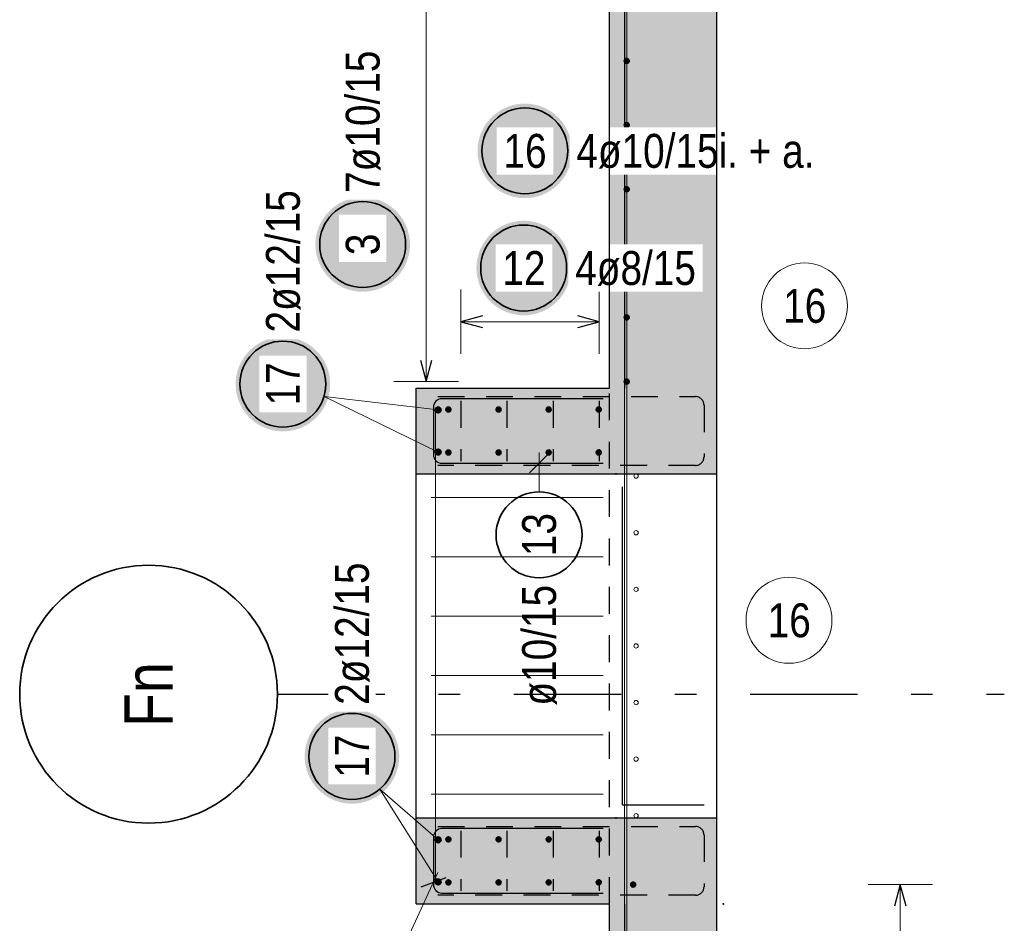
# Model space of a CAD drawing. Header units: millimetres. Extents: x -50 to 89, y -23 to 66.
# Tile 45 of 60: x 51.45 to 56.03, y 10.8 to 15.01. Entities that reach past the tile are written whole.
import ezdxf
from ezdxf.enums import TextEntityAlignment as Align

# ---------------------------------------------------------------- set-up
doc = ezdxf.new("R2010")
doc.units = ezdxf.units.MM
doc.linetypes.add('DASHDOTX2', pattern=[2, 1, -0.5, 0, -0.5])
doc.linetypes.add('HIDDEN', pattern=[0.375, 0.25, -0.125])
for name, color, linetype, lineweight in [('Achsen', 7, 'Continuous', 20), ('Bewehrung obere', 7, 'Continuous', 20), ('Geschnittene Kanten', 7, 'Continuous', 20), ('nplo Bewehrung', 7, 'Continuous', 20), ('Schraffuren', 7, 'Continuous', 20)]:
    doc.layers.add(name, color=color, linetype=linetype, lineweight=lineweight)
doc.styles.add('Arial Narrow', font='ARIALN.TTF')

msp = doc.modelspace()

# ---------------------------------------------------------------- hatches: boundary and pattern name
at = {"layer": 'Achsen', "lineweight": 50, "true_color": 0xffffff}
for points in [[(54.021898, 14.394975), (54.021764, 14.402653), (54.021362, 14.410322), (54.020693, 14.417971), (54.019757, 14.425593), (54.018555, 14.433178), (54.01709, 14.440716), (54.015363, 14.448198), (54.013375, 14.455615), (54.01113, 14.462959), (54.00863, 14.47022), (54.005878, 14.477389), (54.002878, 14.484457), (53.999632, 14.491417), (53.996146, 14.498259), (53.992423, 14.504975), (53.988468, 14.511557), (53.984286, 14.517998), (53.979881, 14.524288), (53.97526, 14.530421), (53.970427, 14.536388), (53.96539, 14.542184), (53.960152, 14.5478), (53.954723, 14.55323), (53.949106, 14.558467), (53.943311, 14.563505), (53.937343, 14.568338), (53.93121, 14.572959), (53.92492, 14.577363), (53.91848, 14.581546), (53.911898, 14.585501), (53.905181, 14.589224), (53.898339, 14.59271), (53.89138, 14.595955), (53.884311, 14.598956), (53.877142, 14.601708), (53.869881, 14.604208), (53.862538, 14.606453), (53.855121, 14.60844), (53.847638, 14.610168), (53.8401, 14.611633), (53.832516, 14.612834), (53.824894, 14.61377), (53.817244, 14.614439), (53.809576, 14.614841), (53.801898, 14.614975), (53.79422, 14.614841), (53.786551, 14.614439), (53.778901, 14.61377), (53.77128, 14.612834), (53.763695, 14.611633), (53.756157, 14.610168), (53.748675, 14.60844), (53.741257, 14.606453), (53.733914, 14.604208), (53.726653, 14.601708), (53.719484, 14.598956), (53.712416, 14.595955), (53.705456, 14.59271), (53.698614, 14.589224), (53.691898, 14.585501), (53.685315, 14.581546), (53.678875, 14.577363), (53.672585, 14.572959), (53.666452, 14.568338), (53.660484, 14.563505), (53.654689, 14.558467), (53.649073, 14.55323), (53.643643, 14.5478), (53.638406, 14.542184), (53.633368, 14.536388), (53.628535, 14.530421), (53.623914, 14.524288), (53.619509, 14.517998), (53.615327, 14.511557), (53.611372, 14.504975), (53.607649, 14.498259), (53.604163, 14.491417), (53.600918, 14.484457), (53.597917, 14.477389), (53.595165, 14.47022), (53.592665, 14.462959), (53.59042, 14.455615), (53.588433, 14.448198), (53.586705, 14.440716), (53.58524, 14.433178), (53.584039, 14.425593), (53.583103, 14.417971), (53.582434, 14.410322), (53.582032, 14.402653), (53.581898, 14.394975), (53.582032, 14.387297), (53.582434, 14.379629), (53.583103, 14.371979), (53.584039, 14.364357), (53.58524, 14.356773), (53.586705, 14.349235), (53.588433, 14.341752), (53.59042, 14.334335), (53.592665, 14.326991), (53.595165, 14.319731), (53.597917, 14.312562), (53.600918, 14.305493), (53.604163, 14.298533), (53.607649, 14.291691), (53.611372, 14.284975), (53.615327, 14.278393), (53.619509, 14.271953), (53.623914, 14.265662), (53.628535, 14.25953), (53.633368, 14.253562), (53.638406, 14.247766), (53.643643, 14.24215), (53.649073, 14.23672), (53.654689, 14.231483), (53.660484, 14.226445), (53.666452, 14.221613), (53.672585, 14.216991), (53.678875, 14.212587), (53.685315, 14.208405), (53.691898, 14.20445), (53.698614, 14.200727), (53.705456, 14.19724), (53.712416, 14.193995), (53.719484, 14.190995), (53.726653, 14.188243), (53.733914, 14.185743), (53.741257, 14.183498), (53.748675, 14.18151), (53.756157, 14.179783), (53.763695, 14.178317), (53.77128, 14.177116), (53.778901, 14.17618), (53.786551, 14.175511), (53.79422, 14.175109), (53.801898, 14.174975), (53.809576, 14.175109), (53.817244, 14.175511), (53.824894, 14.17618), (53.832516, 14.177116), (53.8401, 14.178317), (53.847638, 14.179783), (53.855121, 14.18151), (53.862538, 14.183498), (53.869881, 14.185743), (53.877142, 14.188243), (53.884311, 14.190995), (53.89138, 14.193995), (53.898339, 14.19724), (53.905181, 14.200727), (53.911898, 14.20445), (53.91848, 14.208405), (53.92492, 14.212587), (53.93121, 14.216991), (53.937343, 14.221613), (53.943311, 14.226445), (53.949106, 14.231483), (53.954723, 14.23672), (53.960152, 14.24215), (53.96539, 14.247766), (53.970427, 14.253562), (53.97526, 14.25953), (53.979881, 14.265662), (53.984286, 14.271953), (53.988468, 14.278393), (53.992423, 14.284975), (53.996146, 14.291691), (53.999632, 14.298533), (54.002878, 14.305493), (54.005878, 14.312562), (54.00863, 14.319731), (54.01113, 14.326991), (54.013375, 14.334335), (54.015363, 14.341752), (54.01709, 14.349235), (54.018555, 14.356773), (54.019757, 14.364357), (54.020693, 14.371979), (54.021362, 14.379629)], [(52.895722, 13.309899), (52.895588, 13.317577), (52.895186, 13.325245), (52.894517, 13.332895), (52.893581, 13.340517), (52.89238, 13.348102), (52.890915, 13.355639), (52.889187, 13.363122), (52.8872, 13.370539), (52.884954, 13.377883), (52.882454, 13.385143), (52.879702, 13.392312), (52.876702, 13.399381), (52.873457, 13.406341), (52.869971, 13.413183), (52.866248, 13.419899), (52.862293, 13.426481), (52.85811, 13.432921), (52.853706, 13.439212), (52.849084, 13.445344), (52.844252, 13.451312), (52.839214, 13.457108), (52.833977, 13.462724), (52.828547, 13.468154), (52.822931, 13.473391), (52.817135, 13.478429), (52.811168, 13.483261), (52.805035, 13.487883), (52.798744, 13.492287), (52.792304, 13.49647), (52.785722, 13.500425), (52.779006, 13.504147), (52.772164, 13.507634), (52.765204, 13.510879), (52.758135, 13.513879), (52.750966, 13.516631), (52.743706, 13.519131), (52.736362, 13.521376), (52.728945, 13.523364), (52.721463, 13.525091), (52.713925, 13.526557), (52.70634, 13.527758), (52.698718, 13.528694), (52.691068, 13.529363), (52.6834, 13.529765), (52.675722, 13.529899), (52.668044, 13.529765), (52.660376, 13.529363), (52.652726, 13.528694), (52.645104, 13.527758), (52.637519, 13.526557), (52.629981, 13.525091), (52.622499, 13.523364), (52.615082, 13.521376), (52.607738, 13.519131), (52.600478, 13.516631), (52.593309, 13.513879), (52.58624, 13.510879), (52.57928, 13.507634), (52.572438, 13.504147), (52.565722, 13.500425), (52.55914, 13.49647), (52.5527, 13.492287), (52.546409, 13.487883), (52.540277, 13.483261), (52.534309, 13.478429), (52.528513, 13.473391), (52.522897, 13.468154), (52.517467, 13.462724), (52.51223, 13.457108), (52.507192, 13.451312), (52.50236, 13.445344), (52.497738, 13.439212), (52.493334, 13.432921), (52.489151, 13.426481), (52.485196, 13.419899), (52.481474, 13.413183), (52.477987, 13.406341), (52.474742, 13.399381), (52.471742, 13.392312), (52.46899, 13.385143), (52.46649, 13.377883), (52.464244, 13.370539), (52.462257, 13.363122), (52.46053, 13.355639), (52.459064, 13.348102), (52.457863, 13.340517), (52.456927, 13.332895), (52.456258, 13.325245), (52.455856, 13.317577), (52.455722, 13.309899), (52.455856, 13.302221), (52.456258, 13.294553), (52.456927, 13.286903), (52.457863, 13.279281), (52.459064, 13.271696), (52.46053, 13.264158), (52.462257, 13.256676), (52.464244, 13.249259), (52.46649, 13.241915), (52.46899, 13.234654), (52.471742, 13.227485), (52.474742, 13.220417), (52.477987, 13.213457), (52.481474, 13.206615), (52.485196, 13.199899), (52.489151, 13.193317), (52.493334, 13.186876), (52.497738, 13.180586), (52.50236, 13.174453), (52.507192, 13.168486), (52.51223, 13.16269), (52.517467, 13.157074), (52.522897, 13.151644), (52.528513, 13.146407), (52.534309, 13.141369), (52.540277, 13.136537), (52.546409, 13.131915), (52.5527, 13.127511), (52.55914, 13.123328), (52.565722, 13.119373), (52.572438, 13.11565), (52.57928, 13.112164), (52.58624, 13.108919), (52.593309, 13.105918), (52.600478, 13.103167), (52.607738, 13.100666), (52.615082, 13.098421), (52.622499, 13.096434), (52.629981, 13.094706), (52.637519, 13.093241), (52.645104, 13.09204), (52.652726, 13.091104), (52.660376, 13.090435), (52.668044, 13.090033), (52.675722, 13.089899), (52.6834, 13.090033), (52.691068, 13.090435), (52.698718, 13.091104), (52.70634, 13.09204), (52.713925, 13.093241), (52.721463, 13.094706), (52.728945, 13.096434), (52.736362, 13.098421), (52.743706, 13.100666), (52.750966, 13.103167), (52.758135, 13.105918), (52.765204, 13.108919), (52.772164, 13.112164), (52.779006, 13.11565), (52.785722, 13.119373), (52.792304, 13.123328), (52.798744, 13.127511), (52.805035, 13.131915), (52.811168, 13.136537), (52.817135, 13.141369), (52.822931, 13.146407), (52.828547, 13.151644), (52.833977, 13.157074), (52.839214, 13.16269), (52.844252, 13.168486), (52.849084, 13.174453), (52.853706, 13.180586), (52.85811, 13.186876), (52.862293, 13.193317), (52.866248, 13.199899), (52.869971, 13.206615), (52.873457, 13.213457), (52.876702, 13.220417), (52.879702, 13.227485), (52.882454, 13.234654), (52.884954, 13.241915), (52.8872, 13.249259), (52.889187, 13.256676), (52.890915, 13.264158), (52.89238, 13.271696), (52.893581, 13.279281), (52.894517, 13.286903), (52.895186, 13.294553)], [(53.217146, 11.577811), (53.217012, 11.585489), (53.21661, 11.593158), (53.21594, 11.600808), (53.215005, 11.60843), (53.213803, 11.616014), (53.212338, 11.623552), (53.210611, 11.631034), (53.208623, 11.638452), (53.206378, 11.645795), (53.203878, 11.653056), (53.201126, 11.660225), (53.198126, 11.667294), (53.19488, 11.674253), (53.191394, 11.681095), (53.187671, 11.687811), (53.183716, 11.694394), (53.179534, 11.700834), (53.175129, 11.707124), (53.170508, 11.713257), (53.165675, 11.719225), (53.160638, 11.72502), (53.1554, 11.730636), (53.14997, 11.736066), (53.144354, 11.741303), (53.138559, 11.746341), (53.132591, 11.751174), (53.126458, 11.755795), (53.120168, 11.7602), (53.113728, 11.764382), (53.107146, 11.768337), (53.100429, 11.77206), (53.093587, 11.775546), (53.086628, 11.778791), (53.079559, 11.781792), (53.07239, 11.784544), (53.065129, 11.787044), (53.057786, 11.789289), (53.050368, 11.791277), (53.042886, 11.793004), (53.035348, 11.794469), (53.027764, 11.79567), (53.020142, 11.796606), (53.012492, 11.797276), (53.004824, 11.797677), (52.997146, 11.797811), (52.989468, 11.797677), (52.981799, 11.797276), (52.974149, 11.796606), (52.966528, 11.79567), (52.958943, 11.794469), (52.951405, 11.793004), (52.943923, 11.791277), (52.936505, 11.789289), (52.929162, 11.787044), (52.921901, 11.784544), (52.914732, 11.781792), (52.907664, 11.778791), (52.900704, 11.775546), (52.893862, 11.77206), (52.887146, 11.768337), (52.880563, 11.764382), (52.874123, 11.7602), (52.867833, 11.755795), (52.8617, 11.751174), (52.855732, 11.746341), (52.849937, 11.741303), (52.844321, 11.736066), (52.838891, 11.730636), (52.833654, 11.72502), (52.828616, 11.719225), (52.823783, 11.713257), (52.819162, 11.707124), (52.814757, 11.700834), (52.810575, 11.694394), (52.80662, 11.687811), (52.802897, 11.681095), (52.799411, 11.674253), (52.796166, 11.667294), (52.793165, 11.660225), (52.790413, 11.653056), (52.787913, 11.645795), (52.785668, 11.638452), (52.783681, 11.631034), (52.781953, 11.623552), (52.780488, 11.616014), (52.779287, 11.60843), (52.778351, 11.600808), (52.777682, 11.593158), (52.77728, 11.585489), (52.777146, 11.577811), (52.77728, 11.570134), (52.777682, 11.562465), (52.778351, 11.554815), (52.779287, 11.547193), (52.780488, 11.539609), (52.781953, 11.532071), (52.783681, 11.524589), (52.785668, 11.517171), (52.787913, 11.509828), (52.790413, 11.502567), (52.793165, 11.495398), (52.796166, 11.488329), (52.799411, 11.48137), (52.802897, 11.474528), (52.80662, 11.467811), (52.810575, 11.461229), (52.814757, 11.454789), (52.819162, 11.448499), (52.823783, 11.442366), (52.828616, 11.436398), (52.833654, 11.430603), (52.838891, 11.424987), (52.844321, 11.419557), (52.849937, 11.41432), (52.855732, 11.409282), (52.8617, 11.404449), (52.867833, 11.399828), (52.874123, 11.395423), (52.880563, 11.391241), (52.887146, 11.387286), (52.893862, 11.383563), (52.900704, 11.380077), (52.907664, 11.376831), (52.914732, 11.373831), (52.921901, 11.371079), (52.929162, 11.368579), (52.936505, 11.366334), (52.943923, 11.364346), (52.951405, 11.362619), (52.958943, 11.361154), (52.966528, 11.359952), (52.974149, 11.359017), (52.981799, 11.358347), (52.989468, 11.357945), (52.997146, 11.357811), (53.004824, 11.357945), (53.012492, 11.358347), (53.020142, 11.359017), (53.027764, 11.359952), (53.035348, 11.361154), (53.042886, 11.362619), (53.050368, 11.364346), (53.057786, 11.366334), (53.065129, 11.368579), (53.07239, 11.371079), (53.079559, 11.373831), (53.086628, 11.376831), (53.093587, 11.380077), (53.100429, 11.383563), (53.107146, 11.387286), (53.113728, 11.391241), (53.120168, 11.395423), (53.126458, 11.399828), (53.132591, 11.404449), (53.138559, 11.409282), (53.144354, 11.41432), (53.14997, 11.419557), (53.1554, 11.424987), (53.160638, 11.430603), (53.165675, 11.436398), (53.170508, 11.442366), (53.175129, 11.448499), (53.179534, 11.454789), (53.183716, 11.461229), (53.187671, 11.467811), (53.191394, 11.474528), (53.19488, 11.48137), (53.198126, 11.488329), (53.201126, 11.495398), (53.203878, 11.502567), (53.206378, 11.509828), (53.208623, 11.517171), (53.210611, 11.524589), (53.212338, 11.532071), (53.213803, 11.539609), (53.215005, 11.547193), (53.21594, 11.554815), (53.21661, 11.562465)]]:
    msp.add_hatch(color=7, dxfattribs=at).paths.add_polyline_path(points)
at = {"layer": 'Bewehrung obere', "lineweight": 25, "true_color": 0xffffff}
for points in [[(53.26718, 13.959492), (53.267046, 13.96717), (53.266644, 13.974839), (53.265975, 13.982489), (53.265039, 13.99011), (53.263838, 13.997695), (53.262372, 14.005233), (53.260645, 14.012715), (53.258657, 14.020133), (53.256412, 14.027476), (53.253912, 14.034737), (53.25116, 14.041906), (53.24816, 14.048974), (53.244915, 14.055934), (53.241428, 14.062776), (53.237705, 14.069492), (53.23375, 14.076075), (53.229568, 14.082515), (53.225164, 14.088805), (53.220542, 14.094938), (53.21571, 14.100906), (53.210672, 14.106701), (53.205435, 14.112317), (53.200005, 14.117747), (53.194389, 14.122984), (53.188593, 14.128022), (53.182625, 14.132855), (53.176493, 14.137476), (53.170202, 14.141881), (53.163762, 14.146063), (53.15718, 14.150018), (53.150464, 14.153741), (53.143621, 14.157227), (53.136662, 14.160472), (53.129593, 14.163473), (53.122424, 14.166225), (53.115164, 14.168725), (53.10782, 14.17097), (53.100403, 14.172957), (53.09292, 14.174685), (53.085382, 14.17615), (53.077798, 14.177351), (53.070176, 14.178287), (53.062526, 14.178956), (53.054858, 14.179358), (53.04718, 14.179492), (53.039502, 14.179358), (53.031833, 14.178956), (53.024184, 14.178287), (53.016562, 14.177351), (53.008977, 14.17615), (53.001439, 14.174685), (52.993957, 14.172957), (52.98654, 14.17097), (52.979196, 14.168725), (52.971935, 14.166225), (52.964766, 14.163473), (52.957698, 14.160472), (52.950738, 14.157227), (52.943896, 14.153741), (52.93718, 14.150018), (52.930598, 14.146063), (52.924157, 14.141881), (52.917867, 14.137476), (52.911734, 14.132855), (52.905767, 14.128022), (52.899971, 14.122984), (52.894355, 14.117747), (52.888925, 14.112317), (52.883688, 14.106701), (52.87865, 14.100906), (52.873817, 14.094938), (52.869196, 14.088805), (52.864792, 14.082515), (52.860609, 14.076075), (52.856654, 14.069492), (52.852931, 14.062776), (52.849445, 14.055934), (52.8462, 14.048974), (52.843199, 14.041906), (52.840447, 14.034737), (52.837947, 14.027476), (52.835702, 14.020133), (52.833715, 14.012715), (52.831987, 14.005233), (52.830522, 13.997695), (52.829321, 13.99011), (52.828385, 13.982489), (52.827716, 13.974839), (52.827314, 13.96717), (52.82718, 13.959492), (52.827314, 13.951815), (52.827716, 13.944146), (52.828385, 13.936496), (52.829321, 13.928874), (52.830522, 13.92129), (52.831987, 13.913752), (52.833715, 13.90627), (52.835702, 13.898852), (52.837947, 13.891509), (52.840447, 13.884248), (52.843199, 13.877079), (52.8462, 13.87001), (52.849445, 13.863051), (52.852931, 13.856209), (52.856654, 13.849492), (52.860609, 13.84291), (52.864792, 13.83647), (52.869196, 13.83018), (52.873817, 13.824047), (52.87865, 13.818079), (52.883688, 13.812284), (52.888925, 13.806668), (52.894355, 13.801238), (52.899971, 13.796001), (52.905767, 13.790963), (52.911734, 13.78613), (52.917867, 13.781509), (52.924157, 13.777104), (52.930598, 13.772922), (52.93718, 13.768967), (52.943896, 13.765244), (52.950738, 13.761758), (52.957698, 13.758512), (52.964766, 13.755512), (52.971935, 13.75276), (52.979196, 13.75026), (52.98654, 13.748015), (52.993957, 13.746027), (53.001439, 13.7443), (53.008977, 13.742835), (53.016562, 13.741633), (53.024184, 13.740698), (53.031833, 13.740028), (53.039502, 13.739626), (53.04718, 13.739492), (53.054858, 13.739626), (53.062526, 13.740028), (53.070176, 13.740698), (53.077798, 13.741633), (53.085382, 13.742835), (53.09292, 13.7443), (53.100403, 13.746027), (53.10782, 13.748015), (53.115164, 13.75026), (53.122424, 13.75276), (53.129593, 13.755512), (53.136662, 13.758512), (53.143621, 13.761758), (53.150464, 13.765244), (53.15718, 13.768967), (53.163762, 13.772922), (53.170202, 13.777104), (53.176493, 13.781509), (53.182625, 13.78613), (53.188593, 13.790963), (53.194389, 13.796001), (53.200005, 13.801238), (53.205435, 13.806668), (53.210672, 13.812284), (53.21571, 13.818079), (53.220542, 13.824047), (53.225164, 13.83018), (53.229568, 13.83647), (53.23375, 13.84291), (53.237705, 13.849492), (53.241428, 13.856209), (53.244915, 13.863051), (53.24816, 13.87001), (53.25116, 13.877079), (53.253912, 13.884248), (53.256412, 13.891509), (53.258657, 13.898852), (53.260645, 13.90627), (53.262372, 13.913752), (53.263838, 13.92129), (53.265039, 13.928874), (53.265975, 13.936496), (53.266644, 13.944146)], [(54.016634, 13.85), (54.0165, 13.857678), (54.016098, 13.865346), (54.015429, 13.872996), (54.014493, 13.880618), (54.013291, 13.888203), (54.011826, 13.895741), (54.010099, 13.903223), (54.008111, 13.91064), (54.005866, 13.917984), (54.003366, 13.925244), (54.000614, 13.932413), (53.997614, 13.939482), (53.994368, 13.946442), (53.990882, 13.953284), (53.987159, 13.96), (53.983204, 13.966582), (53.979022, 13.973022), (53.974618, 13.979313), (53.969996, 13.985446), (53.965164, 13.991413), (53.960126, 13.997209), (53.954889, 14.002825), (53.949459, 14.008255), (53.943843, 14.013492), (53.938047, 14.01853), (53.932079, 14.023362), (53.925947, 14.027984), (53.919656, 14.032388), (53.913216, 14.036571), (53.906634, 14.040526), (53.899918, 14.044248), (53.893075, 14.047735), (53.886116, 14.05098), (53.879047, 14.05398), (53.871878, 14.056732), (53.864618, 14.059232), (53.857274, 14.061478), (53.849857, 14.063465), (53.842374, 14.065192), (53.834836, 14.066658), (53.827252, 14.067859), (53.81963, 14.068795), (53.81198, 14.069464), (53.804312, 14.069866), (53.796634, 14.07), (53.788956, 14.069866), (53.781287, 14.069464), (53.773638, 14.068795), (53.766016, 14.067859), (53.758431, 14.066658), (53.750893, 14.065192), (53.743411, 14.063465), (53.735994, 14.061478), (53.72865, 14.059232), (53.721389, 14.056732), (53.71422, 14.05398), (53.707152, 14.05098), (53.700192, 14.047735), (53.69335, 14.044248), (53.686634, 14.040526), (53.680052, 14.036571), (53.673611, 14.032388), (53.667321, 14.027984), (53.661188, 14.023362), (53.655221, 14.01853), (53.649425, 14.013492), (53.643809, 14.008255), (53.638379, 14.002825), (53.633142, 13.997209), (53.628104, 13.991413), (53.623271, 13.985446), (53.61865, 13.979313), (53.614246, 13.973022), (53.610063, 13.966582), (53.606108, 13.96), (53.602385, 13.953284), (53.598899, 13.946442), (53.595654, 13.939482), (53.592653, 13.932413), (53.589901, 13.925244), (53.587401, 13.917984), (53.585156, 13.91064), (53.583169, 13.903223), (53.581441, 13.895741), (53.579976, 13.888203), (53.578775, 13.880618), (53.577839, 13.872996), (53.57717, 13.865346), (53.576768, 13.857678), (53.576634, 13.85), (53.576768, 13.842322), (53.57717, 13.834654), (53.577839, 13.827004), (53.578775, 13.819382), (53.579976, 13.811797), (53.581441, 13.804259), (53.583169, 13.796777), (53.585156, 13.78936), (53.587401, 13.782016), (53.589901, 13.774756), (53.592653, 13.767587), (53.595654, 13.760518), (53.598899, 13.753558), (53.602385, 13.746716), (53.606108, 13.74), (53.610063, 13.733418), (53.614246, 13.726978), (53.61865, 13.720687), (53.623271, 13.714554), (53.628104, 13.708587), (53.633142, 13.702791), (53.638379, 13.697175), (53.643809, 13.691745), (53.649425, 13.686508), (53.655221, 13.68147), (53.661188, 13.676638), (53.667321, 13.672016), (53.673611, 13.667612), (53.680052, 13.663429), (53.686634, 13.659474), (53.69335, 13.655752), (53.700192, 13.652265), (53.707152, 13.64902), (53.71422, 13.64602), (53.721389, 13.643268), (53.72865, 13.640768), (53.735994, 13.638522), (53.743411, 13.636535), (53.750893, 13.634808), (53.758431, 13.633342), (53.766016, 13.632141), (53.773638, 13.631205), (53.781287, 13.630536), (53.788956, 13.630134), (53.796634, 13.63), (53.804312, 13.630134), (53.81198, 13.630536), (53.81963, 13.631205), (53.827252, 13.632141), (53.834836, 13.633342), (53.842374, 13.634808), (53.849857, 13.636535), (53.857274, 13.638522), (53.864618, 13.640768), (53.871878, 13.643268), (53.879047, 13.64602), (53.886116, 13.64902), (53.893075, 13.652265), (53.899918, 13.655752), (53.906634, 13.659474), (53.913216, 13.663429), (53.919656, 13.667612), (53.925947, 13.672016), (53.932079, 13.676638), (53.938047, 13.68147), (53.943843, 13.686508), (53.949459, 13.691745), (53.954889, 13.697175), (53.960126, 13.702791), (53.965164, 13.708587), (53.969996, 13.714554), (53.974618, 13.720687), (53.979022, 13.726978), (53.983204, 13.733418), (53.987159, 13.74), (53.990882, 13.746716), (53.994368, 13.753558), (53.997614, 13.760518), (54.000614, 13.767587), (54.003366, 13.774756), (54.005866, 13.782016), (54.008111, 13.78936), (54.010099, 13.796777), (54.011826, 13.804259), (54.013291, 13.811797), (54.014493, 13.819382), (54.015429, 13.827004), (54.016098, 13.834654)]]:
    msp.add_hatch(color=7, dxfattribs=at).paths.add_polyline_path(points)
at = {"layer": 'Schraffuren', "lineweight": 13, "true_color": 0xd7ffd7}
for points in [[(54.696208, 12.891704), (54.696208, 22.121704), (54.556208, 22.121704), (54.556208, 37.387231), (54.196208, 37.387231), (54.196208, 12.891704)], [(53.296208, 12.891704), (54.196208, 12.891704), (54.196208, 13.291704), (53.296208, 13.291704)], [(53.296208, 10.891704), (54.196208, 10.891704), (54.196208, 11.291704), (53.296208, 11.291704)], [(54.696208, 3.067224), (54.696208, 11.291704), (54.196208, 11.291704), (54.196208, 3.067224)]]:
    msp.add_hatch(color=254, dxfattribs=at).paths.add_polyline_path(points)

# ---------------------------------------------------------------- linework, layer by layer
at = {"color": 10, "linetype": 'HIDDEN', "ltscale": 0.5}
for p, q in [((53.396208, 13.251704), (54.596208, 13.251704)), ((54.636208, 13.211704), (54.636208, 12.971704)), ((54.596208, 12.931704), (53.396208, 12.931704)), ((53.396208, 11.251704), (54.596208, 11.251704)), ((54.636208, 11.211704), (54.636208, 10.971704)), ((54.596208, 10.931704), (53.396208, 10.931704))]:
    msp.add_line(p, q, dxfattribs=at)
at = {"color": 3, "linetype": 'HIDDEN', "lineweight": 25, "ltscale": 0.5}
msp.add_line((54.196208, 10.891704), (54.196208, 13.291704), dxfattribs=at)
at = {"color": 3, "linetype": 'Continuous', "lineweight": 25}
for p, q in [((53.296208, 11.291704), (53.296208, 12.891704)), ((54.696208, 11.291704), (54.696208, 12.891704))]:
    msp.add_line(p, q, dxfattribs=at)
at = {"color": 9, "linetype": 'Continuous', "lineweight": 0}
for centre in [(54.226208, 12.891704), (54.226208, 11.291704), (54.726208, 10.891704)]:
    msp.add_circle(centre, 0.00222, dxfattribs=at)
at = {"color": 10, "linetype": 'HIDDEN', "ltscale": 0.5}
for centre, start, end in [((54.596208, 13.211704), 0, 90), ((54.596208, 12.971704), 270, 0), ((54.596208, 11.211704), 0, 90), ((54.596208, 10.971704), 270, 0)]:
    msp.add_arc(centre, 0.04, start, end, dxfattribs=at)
at = {"layer": 'Achsen', "color": 5, "linetype": 'Continuous', "lineweight": 18, "ltscale": 0.5}
for p, q in [((53.398208, 13.189704), (52.867445, 13.252959)), ((53.398208, 12.993704), (52.867445, 13.252959)), ((53.398208, 11.189704), (53.126257, 11.425069)), ((53.398208, 10.993704), (53.126257, 11.425069))]:
    msp.add_line(p, q, dxfattribs=at)
at = {"layer": 'Achsen', "color": 3, "linetype": 'Continuous', "lineweight": 25}
for q in [(54.256208, 12.831704), (54.636208, 11.351704)]:
    msp.add_line((54.256208, 11.351704), q, dxfattribs=at)
at = {"layer": 'Achsen', "color": 3, "linetype": 'DASHDOTX2', "lineweight": 25, "ltscale": 0.5}
msp.add_line((52.650415, 11.867224), (56.034026, 11.867224), dxfattribs=at)
at = {"layer": 'Achsen', "color": 2, "linetype": 'Continuous', "lineweight": 35, "ltscale": 0.5}
for centre in [(53.801898, 14.394975), (52.675722, 13.309899), (52.997146, 11.577811)]:
    msp.add_circle(centre, 0.2, dxfattribs=at)
at = {"layer": 'Achsen', "color": 9, "linetype": 'Continuous', "lineweight": 0, "ltscale": 0.5}
for centre in [(55.103924, 13.674047), (55.031677, 12.210926)]:
    msp.add_circle(centre, 0.2, dxfattribs=at)
at = {"layer": 'Achsen', "color": 4, "linetype": 'Continuous', "lineweight": 50, "ltscale": 0.5}
for centre, radius in [((53.398208, 13.189704), 0.012), ((53.398208, 13.189704), 0.012), ((53.446208, 13.191704), 0.01), ((53.446208, 13.191704), 0.01), ((53.679541, 13.191704), 0.01), ((53.679541, 13.191704), 0.01), ((53.912875, 13.191704), 0.01), ((53.912875, 13.191704), 0.01), ((54.146208, 13.191704), 0.01), ((54.146208, 13.191704), 0.01), ((53.398208, 13.189704), 0.0108), ((53.398208, 13.189704), 0.0084), ((53.398208, 13.189704), 0.006), ((53.398208, 13.189704), 0.0036), ((53.398208, 13.189704), 0.0012), ((53.446208, 13.191704), 0.009), ((53.446208, 13.191704), 0.007), ((53.446208, 13.191704), 0.005), ((53.446208, 13.191704), 0.003), ((53.446208, 13.191704), 0.001), ((53.679541, 13.191704), 0.009), ((53.679541, 13.191704), 0.007), ((53.679541, 13.191704), 0.005), ((53.679541, 13.191704), 0.003), ((53.679541, 13.191704), 0.001), ((53.912875, 13.191704), 0.009), ((53.912875, 13.191704), 0.007), ((53.912875, 13.191704), 0.005), ((53.912875, 13.191704), 0.003), ((53.912875, 13.191704), 0.001), ((54.146208, 13.191704), 0.009), ((54.146208, 13.191704), 0.007), ((54.146208, 13.191704), 0.005), ((54.146208, 13.191704), 0.003), ((54.146208, 13.191704), 0.001), ((53.398208, 12.993704), 0.012), ((53.398208, 12.993704), 0.012), ((53.398208, 12.993704), 0.0108), ((53.398208, 12.993704), 0.0084), ((53.398208, 12.993704), 0.006), ((53.398208, 12.993704), 0.0036), ((53.398208, 12.993704), 0.0012), ((53.446208, 12.991704), 0.01), ((53.446208, 12.991704), 0.01), ((53.446208, 12.991704), 0.009), ((53.446208, 12.991704), 0.007), ((53.446208, 12.991704), 0.005), ((53.446208, 12.991704), 0.003), ((53.446208, 12.991704), 0.001), ((53.679541, 12.991704), 0.01), ((53.679541, 12.991704), 0.01), ((53.679541, 12.991704), 0.009), ((53.679541, 12.991704), 0.007), ((53.679541, 12.991704), 0.005), ((53.679541, 12.991704), 0.003), ((53.679541, 12.991704), 0.001), ((53.912875, 12.991704), 0.01), ((53.912875, 12.991704), 0.01), ((53.912875, 12.991704), 0.009), ((53.912875, 12.991704), 0.007), ((53.912875, 12.991704), 0.005), ((53.912875, 12.991704), 0.003), ((53.912875, 12.991704), 0.001), ((54.146208, 12.991704), 0.01), ((54.146208, 12.991704), 0.01), ((54.146208, 12.991704), 0.009), ((54.146208, 12.991704), 0.007), ((54.146208, 12.991704), 0.005), ((54.146208, 12.991704), 0.003), ((54.146208, 12.991704), 0.001), ((53.398208, 11.189704), 0.012), ((53.398208, 11.189704), 0.012), ((53.398208, 11.189704), 0.0108), ((53.398208, 11.189704), 0.0084), ((53.398208, 11.189704), 0.006), ((53.398208, 11.189704), 0.0036), ((53.398208, 11.189704), 0.0012), ((53.446208, 11.191704), 0.01), ((53.446208, 11.191704), 0.01), ((53.446208, 11.191704), 0.009), ((53.446208, 11.191704), 0.007), ((53.446208, 11.191704), 0.005), ((53.446208, 11.191704), 0.003), ((53.446208, 11.191704), 0.001), ((53.679541, 11.191704), 0.01), ((53.679541, 11.191704), 0.01), ((53.679541, 11.191704), 0.009), ((53.679541, 11.191704), 0.007), ((53.679541, 11.191704), 0.005), ((53.679541, 11.191704), 0.003), ((53.679541, 11.191704), 0.001), ((53.912875, 11.191704), 0.01), ((53.912875, 11.191704), 0.01), ((53.912875, 11.191704), 0.009), ((53.912875, 11.191704), 0.007), ((53.912875, 11.191704), 0.005), ((53.912875, 11.191704), 0.003), ((53.912875, 11.191704), 0.001), ((54.146208, 11.191704), 0.01), ((54.146208, 11.191704), 0.01), ((54.146208, 11.191704), 0.009), ((54.146208, 11.191704), 0.007), ((54.146208, 11.191704), 0.005), ((54.146208, 11.191704), 0.003), ((54.146208, 11.191704), 0.001), ((53.398208, 10.993704), 0.012), ((53.398208, 10.993704), 0.012), ((53.398208, 10.993704), 0.0108), ((53.398208, 10.993704), 0.0084), ((53.446208, 10.991704), 0.01), ((53.446208, 10.991704), 0.01), ((53.446208, 10.991704), 0.009), ((53.679541, 10.991704), 0.01), ((53.679541, 10.991704), 0.01), ((53.679541, 10.991704), 0.009), ((53.912875, 10.991704), 0.01), ((53.912875, 10.991704), 0.01), ((53.912875, 10.991704), 0.009), ((54.146208, 10.991704), 0.01), ((54.146208, 10.991704), 0.01), ((54.146208, 10.991704), 0.009), ((53.398208, 10.993704), 0.006), ((53.398208, 10.993704), 0.0036), ((53.398208, 10.993704), 0.0012), ((53.446208, 10.991704), 0.007), ((53.446208, 10.991704), 0.005), ((53.446208, 10.991704), 0.003), ((53.446208, 10.991704), 0.001), ((53.679541, 10.991704), 0.007), ((53.679541, 10.991704), 0.005), ((53.679541, 10.991704), 0.003), ((53.679541, 10.991704), 0.001), ((53.912875, 10.991704), 0.007), ((53.912875, 10.991704), 0.005), ((53.912875, 10.991704), 0.003), ((53.912875, 10.991704), 0.001), ((54.146208, 10.991704), 0.007), ((54.146208, 10.991704), 0.005), ((54.146208, 10.991704), 0.003), ((54.146208, 10.991704), 0.001)]:
    msp.add_circle(centre, radius, dxfattribs=at)
at = {"layer": 'Achsen', "color": 2, "linetype": 'Continuous', "lineweight": 35}
msp.add_circle((52.050415, 11.867224), 0.6, dxfattribs=at)
at = {"layer": 'Bewehrung obere', "color": 3, "linetype": 'Continuous', "lineweight": 25, "ltscale": 0.5}
for p, q in [((54.266208, 22.121704), (54.266208, 13.291704)), ((53.604209, 13.626795), (53.504209, 13.6)), ((54.148208, 13.6), (54.048208, 13.626795)), ((53.504209, 13.6), (53.604209, 13.573205)), ((54.048208, 13.573205), (54.148208, 13.6)), ((53.315622, 13.421704), (53.342417, 13.321704)), ((53.342417, 13.321704), (53.369212, 13.421704)), ((53.376208, 13.201704), (53.376208, 12.981704)), ((54.166208, 13.241704), (53.416208, 13.241704)), ((53.912397, 12.985898), (53.824009, 12.89751)), ((53.416208, 12.941704), (54.166208, 12.941704)), ((54.166208, 11.241704), (53.416208, 11.241704)), ((53.376208, 11.201704), (53.376208, 10.981704)), ((53.434853, 11.013317), (53.317564, 10.970092)), ((55.55, 10.981704), (55.523205, 10.881704)), ((55.576795, 10.881704), (55.55, 10.981704)), ((53.416208, 10.941704), (54.166208, 10.941704)), ((54.266315, 10.891704), (54.266315, 3.591704))]:
    msp.add_line(p, q, dxfattribs=at)
at = {"layer": 'Bewehrung obere', "color": 9, "linetype": 'Continuous', "lineweight": 0, "ltscale": 0.5}
msp.add_line((54.266208, 22.121704), (54.266208, 3.567224), dxfattribs=at)
at = {"layer": 'Bewehrung obere', "color": 5, "linetype": 'Continuous', "lineweight": 18, "ltscale": 0.5}
for p, q in [((53.342417, 13.321704), (53.342417, 15.111703)), ((53.504209, 13.75), (53.504209, 13.45)), ((54.148208, 13.45), (54.148208, 13.75)), ((54.148208, 13.6), (53.504209, 13.6)), ((53.192417, 13.321704), (53.492417, 13.321704)), ((53.868203, 12.808454), (53.868203, 12.991704)), ((53.109961, 10.414675), (53.397156, 11.037104)), ((55.7, 10.981704), (55.4, 10.981704)), ((55.55, 10.981704), (55.55, 3.617229))]:
    msp.add_line(p, q, dxfattribs=at)
at = {"layer": 'Bewehrung obere', "color": 3, "linetype": 'HIDDEN', "lineweight": 25, "ltscale": 0.5}
for p, q in [((53.504209, 13.231704), (53.504209, 12.951704)), ((53.718875, 13.231704), (53.718875, 12.951704)), ((53.933542, 13.231704), (53.933542, 12.951704)), ((54.148208, 13.231704), (54.148208, 12.951704)), ((53.504209, 11.231704), (53.504209, 10.951704)), ((53.718875, 11.231704), (53.718875, 10.951704)), ((53.933542, 11.231704), (53.933542, 10.951704)), ((54.148208, 11.231704), (54.148208, 10.951704))]:
    msp.add_line(p, q, dxfattribs=at)
at = {"layer": 'Bewehrung obere', "color": 4, "linetype": 'Continuous', "lineweight": 50, "ltscale": 0.5}
for centre, radius in [((54.276208, 14.81337), 0.01), ((54.276208, 14.81337), 0.01), ((54.276208, 14.81337), 0.009), ((54.276208, 14.81337), 0.007), ((54.276208, 14.81337), 0.005), ((54.276208, 14.81337), 0.003), ((54.276208, 14.81337), 0.001), ((54.276208, 14.515037), 0.01), ((54.276208, 14.515037), 0.01), ((54.276208, 14.515037), 0.009), ((54.276208, 14.515037), 0.007), ((54.276208, 14.515037), 0.005), ((54.276208, 14.515037), 0.003), ((54.276208, 14.515037), 0.001), ((54.276208, 14.216704), 0.01), ((54.276208, 14.216704), 0.01), ((54.276208, 14.216704), 0.009), ((54.276208, 14.216704), 0.007), ((54.276208, 14.216704), 0.005), ((54.276208, 14.216704), 0.003), ((54.276208, 14.216704), 0.001), ((54.276208, 13.918371), 0.01), ((54.276208, 13.918371), 0.01), ((54.276208, 13.918371), 0.009), ((54.276208, 13.918371), 0.007), ((54.276208, 13.918371), 0.005), ((54.276208, 13.918371), 0.003), ((54.276208, 13.918371), 0.001), ((54.276208, 13.620037), 0.01), ((54.276208, 13.620037), 0.01), ((54.276208, 13.620037), 0.009), ((54.276208, 13.620037), 0.007), ((54.276208, 13.620037), 0.005), ((54.276208, 13.620037), 0.003), ((54.276208, 13.620037), 0.001), ((54.276208, 13.321704), 0.01), ((54.276208, 13.321704), 0.01), ((54.276208, 13.321704), 0.009), ((54.276208, 13.321704), 0.007), ((54.276208, 13.321704), 0.005), ((54.276208, 13.321704), 0.003), ((54.276208, 13.321704), 0.001), ((54.306208, 10.981704), 0.01), ((54.306208, 10.981704), 0.01), ((54.306208, 10.981704), 0.009), ((54.306208, 10.981704), 0.007), ((54.306208, 10.981704), 0.005), ((54.306208, 10.981704), 0.003), ((54.306208, 10.981704), 0.001)]:
    msp.add_circle(centre, radius, dxfattribs=at)
at = {"layer": 'Bewehrung obere', "color": 2, "linetype": 'Continuous', "lineweight": 35, "ltscale": 0.5}
for centre in [(53.04718, 13.959492), (53.796634, 13.85), (53.868203, 12.608454)]:
    msp.add_circle(centre, 0.2, dxfattribs=at)
at = {"layer": 'Bewehrung obere', "color": 3, "linetype": 'Continuous', "lineweight": 25, "ltscale": 0.5}
for centre, start, end in [((53.416208, 13.201704), 90, 180), ((53.416208, 12.981704), 180, 270), ((53.416208, 11.201704), 90, 180), ((53.416208, 10.981704), 180, 270)]:
    msp.add_arc(centre, 0.04, start, end, dxfattribs=at)
at = {"layer": 'Geschnittene Kanten', "color": 3, "linetype": 'Continuous', "lineweight": 25}
for p, q in [((53.296208, 12.891704), (53.296208, 13.291704)), ((53.296208, 13.291704), (54.196208, 13.291704)), ((53.296208, 12.891704), (54.196208, 12.891704)), ((54.196208, 12.891704), (54.696208, 12.891704)), ((53.296208, 10.891704), (53.296208, 11.291704)), ((53.296208, 11.291704), (54.196208, 11.291704)), ((54.196208, 11.291704), (54.696208, 11.291704)), ((54.696208, 7.967223), (54.696208, 11.291704)), ((53.296208, 10.891704), (54.196208, 10.891704)), ((54.196208, 3.567224), (54.196208, 10.891704))]:
    msp.add_line(p, q, dxfattribs=at)
at = {"layer": 'nplo Bewehrung', "color": 9, "linetype": 'Continuous', "lineweight": 0, "ltscale": 0.5}
for p, q in [((54.276208, 3.567224), (54.276208, 22.121704)), ((53.386208, 10.991704), (53.386208, 13.191704)), ((53.366208, 12.781704), (54.166208, 12.781704)), ((53.366208, 12.505704), (54.166208, 12.505704)), ((53.366208, 12.229705), (54.166208, 12.229705)), ((53.366208, 11.953705), (54.166208, 11.953705)), ((53.366208, 11.677705), (54.166208, 11.677705)), ((53.366208, 11.401705), (54.166208, 11.401705))]:
    msp.add_line(p, q, dxfattribs=at)
for centre in [(54.319957, 12.881704), (54.319957, 12.881704), (54.319957, 12.618371), (54.319957, 12.618371), (54.319957, 12.355038), (54.319957, 12.355038), (54.319957, 12.091705), (54.319957, 12.091705), (54.319957, 11.828372), (54.319957, 11.828372), (54.319957, 11.565039), (54.319957, 11.565039), (54.319957, 11.301705), (54.319957, 11.301705)]:
    msp.add_circle(centre, 0.01, dxfattribs=at)

# ---------------------------------------------------------------- texts
at = {"layer": 'Achsen', "color": 4, "lineweight": 50, "style": 'Arial Narrow'}
msp.add_text('Fn', height=0.225, rotation=90, dxfattribs=at).set_placement((52.050415, 11.865569), align=Align.MIDDLE_CENTER)
at = {"layer": 'Achsen', "color": 2, "lineweight": 35, "insert": (52.596972, 13.549899), "char_height": 0.1575, "attachment_point": 1, "rotation": 90, "line_spacing_factor": 0.9, "style": 'Arial Narrow', "bg_fill": 3, "box_fill_scale": 1.2, "bg_fill_color": 256, "bg_fill_true_color": 13158600, "bg_fill_transparency": 0}
msp.add_mtext('2ø12/15', dxfattribs=at)
at = {"layer": 'Achsen', "color": 9, "lineweight": 0, "char_height": 0.1575, "attachment_point": 1, "line_spacing_factor": 0.9, "style": 'Arial Narrow'}
for insert in [(55.004699, 13.752797), (54.932452, 12.289676)]:
    msp.add_mtext('16', dxfattribs=dict(at, insert=insert))
at = {"layer": 'Bewehrung obere', "color": 2, "lineweight": 35, "insert": (52.96843, 14.199492), "char_height": 0.1575, "attachment_point": 1, "rotation": 90, "line_spacing_factor": 0.9, "style": 'Arial Narrow', "bg_fill": 3, "box_fill_scale": 1.2, "bg_fill_color": 256, "bg_fill_true_color": 13158600, "bg_fill_transparency": 0}
msp.add_mtext('7ø10/15', dxfattribs=at)
at = {"layer": 'Bewehrung obere', "color": 2, "lineweight": 35, "char_height": 0.1575, "attachment_point": 1, "rotation": 90, "line_spacing_factor": 0.9, "style": 'Arial Narrow'}
for s, insert in [('13', (53.789453, 12.509229)), ('ø10/15', (53.789453, 11.814054))]:
    msp.add_mtext(s, dxfattribs=dict(at, insert=insert))

# ---------------------------------------------------------------- next in the draw order: texts
at = {"layer": 'Achsen', "color": 2, "lineweight": 35, "char_height": 0.1575, "attachment_point": 1, "line_spacing_factor": 0.9, "style": 'Arial Narrow', "bg_fill": 3, "box_fill_scale": 1.2, "bg_fill_color": 256, "bg_fill_true_color": 13158600, "bg_fill_transparency": 0}
for s, insert in [('4ø10/15i. + a.', (54.041898, 14.473725)), ('16', (53.702673, 14.473725))]:
    msp.add_mtext(s, dxfattribs=dict(at, insert=insert))
at = {"layer": 'Achsen', "color": 2, "lineweight": 35, "char_height": 0.1575, "attachment_point": 1, "rotation": 90, "line_spacing_factor": 0.9, "style": 'Arial Narrow', "bg_fill": 3, "box_fill_scale": 1.2, "bg_fill_color": 256, "bg_fill_true_color": 13158600, "bg_fill_transparency": 0}
for s, insert in [('17', (52.596972, 13.210674)), ('2ø12/15', (52.918396, 11.817811)), ('17', (52.918396, 11.478586))]:
    msp.add_mtext(s, dxfattribs=dict(at, insert=insert))
at = {"layer": 'Bewehrung obere', "color": 2, "lineweight": 35, "insert": (52.96843, 13.90988), "char_height": 0.1575, "attachment_point": 1, "rotation": 90, "line_spacing_factor": 0.9, "style": 'Arial Narrow', "bg_fill": 3, "box_fill_scale": 1.2, "bg_fill_color": 256, "bg_fill_true_color": 13158600, "bg_fill_transparency": 0}
msp.add_mtext('3', dxfattribs=at)
at = {"layer": 'Bewehrung obere', "color": 2, "lineweight": 35, "char_height": 0.1575, "attachment_point": 1, "line_spacing_factor": 0.9, "style": 'Arial Narrow', "bg_fill": 3, "box_fill_scale": 1.2, "bg_fill_color": 256, "bg_fill_true_color": 13158600, "bg_fill_transparency": 0}
for s, insert in [('4ø8/15', (54.036634, 13.92875)), ('12', (53.697409, 13.92875))]:
    msp.add_mtext(s, dxfattribs=dict(at, insert=insert))

# ---------------------------------------------------------------- next in the draw order: linework, layer by layer
at = {"layer": 'Geschnittene Kanten', "color": 3, "linetype": 'Continuous', "lineweight": 25}
for p, q in [((54.196208, 13.291704), (54.196208, 36.787231)), ((54.696208, 12.891704), (54.696208, 21.621704))]:
    msp.add_line(p, q, dxfattribs=at)

doc.saveas('drawing.dxf')
